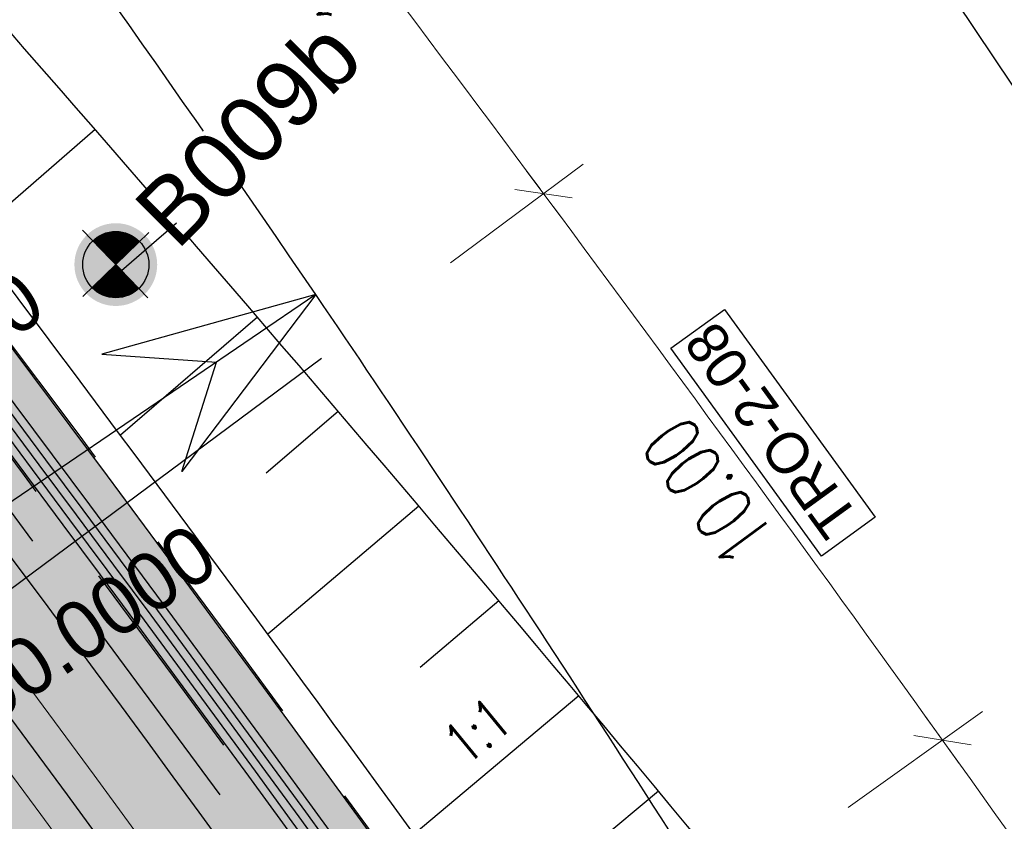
# Model space of a CAD drawing. Header units: metres. Extents: x 3458045 to 3462392, y 5482308 to 5484762.
# Tile 141 of 256: x 3459733 to 3459747, y 5483629 to 5483641. Entities that reach past the tile are written whole.
import ezdxf
from ezdxf.enums import TextEntityAlignment as Align

# ---------------------------------------------------------------- set-up
doc = ezdxf.new("R2010")
doc.units = ezdxf.units.M
doc.header["$PDMODE"] = 3
doc.header["$PDSIZE"] = 0.1
for name, pattern in [('AUSGEZOGEN', [2, 1, 1]), ('STRICHPUNKT2', [12.7, 6.35, -3.175, 0, -3.175]), ('VERDECKT', [9.525, 6.35, -3.175]), ('VERDECKT2', [4.7625, 3.175, -1.5875])]:
    doc.linetypes.add(name, pattern=pattern)
doc.layers.get('0').update_dxf_attribs({"linetype": 'CONTINUOUS'})
for name, color, linetype in [('BAUER_BK BESTAND', 170, 'CONTINUOUS'), ('SP_ACHSE_6522', 7, 'CONTINUOUS'), ('SP_ACHSE_6721', 7, 'CONTINUOUS'), ('SP_ACHSE_8559', 7, 'CONTINUOUS'), ('SP_ACHSE_8901', 7, 'CONTINUOUS'), ('SP_ACHSE_8911', 7, 'CONTINUOUS'), ('SP_AXIS', 7, 'CONTINUOUS'), ('SP_BAUGRUBE-BÖSCHUNG', 210, 'AUSGEZOGEN'), ('SP_BAUGRUBE-TEXT', 210, 'AUSGEZOGEN'), ('SP_Blockfugen', 2, 'STRICHPUNKT2'), ('SP_BW5xx-BrückenB44', 7, 'CONTINUOUS'), ('SP_BW5xx-StwRheinuferstraße', 7, 'CONTINUOUS'), ('SP_SOLID_Trogsohle_L7+8', 253, 'CONTINUOUS'), ('SP_StadtbahnFluchtweg', 1, 'CONTINUOUS'), ('SP_TEXT', 2, 'CONTINUOUS'), ('SP_TrogTunnel-Bautoleranz', 160, 'VERDECKT2'), ('SP_Trogwand_L7+8', 2, 'CONTINUOUS'), ('SP_Tunnelwand_L7+8', 2, 'VERDECKT2'), ('SP_Vb_Planung', 10, 'CONTINUOUS'), ('SP_VERM', 1, 'CONTINUOUS'), ('T__AXIS', 3, 'CONTINUOUS')]:
    doc.layers.add(name, color=color, linetype=linetype)
doc.layers.add('SP_HILF', color=6, linetype='CONTINUOUS', plot=False)
doc.styles.add('K_ISOCP', font='k_isocp.shx')
doc.styles.add('SP_F', font='romans.shx', dxfattribs={"width": 0.7, "bigfont": 'sp_f.shx'})
doc.styles.get("Standard").update_dxf_attribs({"font": 'txt.shx'})
doc.linetypes.add('EISENBAHN', pattern='A,0.15,[130,ltypeshp.shx,S=0.25,R=0,X=0,Y=0],0.15', length=0.3)

# ---------------------------------------------------------------- blocks, each defined once
blk = doc.blocks.new('kmr_li')
at = {"color": 1, "linetype": 'Continuous'}
blk.add_line((0, 0), (0, 3.5714), dxfattribs=at)
at = {"color": 1}
for p, q in [((0, 0), (-0.3062, 0.9075)), ((-0.3062, 0.9075), (0, 0.5188)), ((0, 0), (0.3062, 0.9075)), ((0.3062, 0.9075), (0, 0.5188))]:
    blk.add_line(p, q, dxfattribs=at)
at = {"color": 1, "linetype": 'Continuous', "style": 'K_ISOCP'}
blk.add_attdef('STATION', text='', height=1, rotation=270.0001, dxfattribs=at).set_placement((0, 4.404), align=Align.MIDDLE_RIGHT)
blk.add_attdef('PARAOL', text='', height=1, rotation=270.0001, dxfattribs=at).set_placement((0.5, 1), align=Align.BOTTOM_RIGHT)
blk.add_attdef('PARAUL', text='', height=1, rotation=270.0001, dxfattribs=at).set_placement((-0.5, 1), align=Align.TOP_RIGHT)
blk = doc.blocks.new('SOF_BEMSTR1')
at = {"color": 0, "linetype": 'ByBlock', "lineweight": -2}
for p, q in [((0, 20), (0, -8.5)), ((3.535, 3.535), (-3.535, -3.535)), ((-5, 0), (5, 0))]:
    blk.add_line(p, q, dxfattribs=at)
blk = doc.blocks.new('SOF_BEMSTR2')
at = {"color": 0, "linetype": 'ByBlock', "lineweight": -2}
for p, q in [((0, -20), (0, 8.5)), ((3.535, 3.535), (-3.535, -3.535)), ((-5, 0), (5, 0))]:
    blk.add_line(p, q, dxfattribs=at)
blk = doc.blocks.new('B009b')
h = blk.add_hatch(color=161)
h.dxf.hatch_style = 1
h.paths.add_polyline_path([(2.5, 0, 1), (-2.5, 0, 1)])
at = {"layer": 'BAUER_BK BESTAND'}
blk.add_point((0, 0), dxfattribs=at)
blk = doc.blocks.new('SOFI-HK', base_point=(0, 0.000969))
at = {"color": 0, "linetype": 'Continuous'}
for p, q in [((0, 0.139982), (0, -0.138069)), ((-0.145258, 0.000969), (0.139135, 0.000969))]:
    blk.add_line(p, q, dxfattribs=at)
at = {"color": 0, "linetype": 'Continuous', "const_width": 0.1}
for points in [[(0, 0.050969, 0.414214), (-0.05, 0.000969)], [(0.05, 0.000969, -0.414214), (0, -0.049031)]]:
    blk.add_lwpolyline(points, format="xyb", dxfattribs=at)
at = {"color": 0, "linetype": 'Continuous'}
blk.add_circle((0, 0.000969), 0.1, dxfattribs=at)
blk = doc.blocks.new('*U307')
at = {"color": 0, "linetype": 'ByBlock'}
for p, q in [((-9.667, 11.39), (-11.53, 9.769)), ((-8.438, 9.974), (-9.421, 9.124)), ((-7.214, 8.553), (-9.284, 6.775)), ((-5.994, 7.129), (-7.081, 6.201)), ((-4.779, 5.702), (-7.058, 3.768)), ((-3.568, 4.27), (-4.76, 3.265)), ((-2.361, 2.835), (-4.851, 0.748)), ((-1.159, 1.396), (-2.457, 0.315))]:
    blk.add_line(p, q, dxfattribs=at)

msp = doc.modelspace()

# ---------------------------------------------------------------- hatches: boundary and pattern name
at = {"layer": 'SP_SOLID_Trogsohle_L7+8'}
h = msp.add_hatch(color=256, dxfattribs=at)
h.dxf.hatch_style = 1
edge = h.paths.add_edge_path()
edge.add_line((3459702.4491, 5483672.5808), (3459694.7598, 5483665.8028))
edge.add_arc((3459249.8293, 5483273.6017), 593.1145, 29.9488058, 41.395802, ccw=False)
edge.add_line((3459763.7463, 5483569.6999), (3459768.6709, 5483560.5694))
edge.add_line((3459768.6709, 5483560.5694), (3459778.0346, 5483565.7481))
edge.add_line((3459778.0346, 5483565.7481), (3459772.6293, 5483574.8142))
edge.add_arc((3459249.8466, 5483273.6149), 603.343, 29.9482368, 41.3959476)

# ---------------------------------------------------------------- linework, layer by layer
at = {"layer": 'SP_ACHSE_6522'}
msp.add_lwpolyline([(3459690.7881, 5483531.9132, -0.2377022), (3459686.1518, 5483610.9287, -0.0061985), (3459687.0669, 5483612.9743, -0.0121933), (3459689.202, 5483617.3074, -0.0105958), (3459691.5324, 5483621.5387, -0.0089985), (3459694.0269, 5483625.6756, -0.0074011), (3459696.6557, 5483629.7285, -0.0058038), (3459699.3906, 5483633.7106, -0.0926184), (3459762.8248, 5483695.6159, -0.000188), (3459762.9764, 5483695.717, -0.0049276), (3459767.5685, 5483698.7086, -0.0035197), (3459772.2105, 5483701.6223, -0.0021118), (3459776.885, 5483704.4835, -0.0007039), (3459781.5756, 5483707.3183), (3459851.7814, 5483749.6586)], format="xyb", dxfattribs=at)
at = {"layer": 'SP_ACHSE_6721'}
msp.add_lwpolyline([(3459679.7641, 5483534.8411, -0.2153203), (3459678.2508, 5483614.3812, -0.0091566), (3459679.763, 5483617.7339, -0.0118607), (3459682.128, 5483622.4365, -0.0103948), (3459684.7, 5483627.0294, -0.0089289), (3459687.4477, 5483631.5195, -0.0074631), (3459690.341, 5483635.9173, -0.0059973), (3459693.3517, 5483640.2356, -0.0909405), (3459758.1619, 5483702.9627, -0.0001847), (3459758.3163, 5483703.0655, -0.0048411), (3459762.9923, 5483706.1077, -0.0034579), (3459767.7182, 5483709.072, -0.0020747), (3459772.4766, 5483711.9837, -0.0006916), (3459777.2511, 5483714.8692), (3459883.1578, 5483778.7402)], format="xyb", dxfattribs=at)
at = {"layer": 'SP_ACHSE_8559'}
msp.add_lwpolyline([(3459696.9548, 5483536.2327, -0.2344318), (3459692.8953, 5483607.6275, -0.0063737), (3459693.7491, 5483609.5568, -0.0124985), (3459695.7467, 5483613.6421, -0.0108016), (3459697.9326, 5483617.63, -0.0091049), (3459700.2755, 5483621.5278, -0.0074082), (3459702.7459, 5483625.3463, -0.0057115), (3459705.3156, 5483629.0986, -0.0928262), (3459766.845, 5483689.2823, -0.0001911), (3459766.9943, 5483689.382, -0.005006), (3459771.5129, 5483692.3293, -0.0035757), (3459776.0813, 5483695.1986, -0.0021454), (3459780.6824, 5483698.0155, -0.0007151), (3459785.2995, 5483700.806), (3459855.6534, 5483743.2356)], format="xyb", dxfattribs=at)
at = {"layer": 'SP_ACHSE_8901'}
msp.add_lwpolyline([(3459478.4179, 5483881.5975), (3459663.5917, 5483703.287, -0.0763528), (3459773.4733, 5483559.3038, -0.0026415)], format="xyb", dxfattribs=at)
at = {"layer": 'SP_ACHSE_8911'}
msp.add_lwpolyline([(3459777.2173, 5483559.7474, 0.0769413), (3459666.0197, 5483705.8087), (3459480.8452, 5483884.1198, 0.0146052)], format="xyb", dxfattribs=at)
at = {"layer": 'SP_AXIS'}
for points in [[(3459777.2173, 5483559.7474, 0.0769413), (3459666.0197, 5483705.8087), (3459480.8452, 5483884.1198, 0.0146052)], [(3459478.4179, 5483881.5975), (3459663.5917, 5483703.287, -0.0763528), (3459773.4733, 5483559.3038, -0.0026415)], [(3459769.2766, 5483584.2553, -0.0008234), (3459761.9942, 5483596.2792, -0.0002745), (3459754.7382, 5483608.319, 0.0005709), (3459751.2476, 5483614.1058, 0.0017127), (3459747.7306, 5483619.8765, 0.0028544), (3459744.1611, 5483625.6149, 0.0039962), (3459740.5133, 5483631.3038, 0.0047547), (3459737.0195, 5483636.5476, 0.0377955), (3459708.7845, 5483671.9589, 0.0047547), (3459704.4503, 5483676.5326, 0.0039962), (3459699.7165, 5483681.3556, 0.0028544), (3459694.917, 5483686.1133, 0.0017127), (3459690.0743, 5483690.827, 0.0005709), (3459685.2101, 5483695.5185), (3459504.9574, 5483869.1071, 0.0004357)], [(3459679.7641, 5483534.8411, -0.2153203), (3459678.2508, 5483614.3812, -0.0091566), (3459679.763, 5483617.7339, -0.0118607), (3459682.128, 5483622.4365, -0.0103948), (3459684.7, 5483627.0294, -0.0089289), (3459687.4477, 5483631.5195, -0.0074631), (3459690.341, 5483635.9173, -0.0059973), (3459693.3517, 5483640.2356, -0.0909405), (3459758.1619, 5483702.9627, -0.0001847), (3459758.3163, 5483703.0655, -0.0048411), (3459762.9923, 5483706.1077, -0.0034579), (3459767.7182, 5483709.072, -0.0020747), (3459772.4766, 5483711.9837, -0.0006916), (3459777.2511, 5483714.8692), (3459883.1578, 5483778.7402)], [(3459690.7881, 5483531.9132, -0.2377022), (3459686.1518, 5483610.9287, -0.0061985), (3459687.0669, 5483612.9743, -0.0121933), (3459689.202, 5483617.3074, -0.0105958), (3459691.5324, 5483621.5387, -0.0089985), (3459694.0269, 5483625.6756, -0.0074011), (3459696.6557, 5483629.7285, -0.0058038), (3459699.3906, 5483633.7106, -0.0926184), (3459762.8248, 5483695.6159, -0.000188), (3459762.9764, 5483695.717, -0.0049276), (3459767.5685, 5483698.7086, -0.0035197), (3459772.2105, 5483701.6223, -0.0021118), (3459776.885, 5483704.4835, -0.0007039), (3459781.5756, 5483707.3183), (3459851.7814, 5483749.6586)]]:
    msp.add_lwpolyline(points, format="xyb", dxfattribs=at)
at = {"layer": 'SP_BAUGRUBE-BÖSCHUNG'}
for points in [[(3459743.3921, 5483627.6046, 0.0208482), (3459709.5152, 5483665.2286, 0.0501887)], [(3459740.2564, 5483625.9709, 0.0206513), (3459709.5152, 5483665.2286, 0.0501887)]]:
    msp.add_lwpolyline(points, format="xyb", dxfattribs=at)
at = {"layer": 'SP_Blockfugen'}
msp.add_line((3459737.1044, 5483635.5806), (3459723.0566, 5483625.1449), dxfattribs=at)
at = {"layer": 'SP_BW5xx-BrückenB44', "color": 96}
for points in [[(3459775.0241, 5483715.3993, 0.0005105), (3459771.4535, 5483713.2401, 0.0020604), (3459766.6739, 5483710.3161, 0.003434), (3459761.9348, 5483707.3449, 0.0048076), (3459757.2535, 5483704.3012, 0.0001835), (3459757.0997, 5483704.1989, 0.0918169), (3459691.3039, 5483640.3447, 0.0059411), (3459688.3182, 5483636.0349, 0.0074015), (3459685.4547, 5483631.6563, 0.0088619), (3459682.7405, 5483627.1957, 0.0103224), (3459680.2043, 5483622.6433, 0.0117829), (3459677.8765, 5483617.9926, 0.005959), (3459676.8768, 5483615.8023, 0.0080538), (3459675.6422, 5483612.8829, 0.0106779)], [(3459776.3939, 5483713.4228, 0.0005291), (3459772.6975, 5483711.1877, 0.0020604), (3459767.9347, 5483708.274, 0.003434), (3459763.2236, 5483705.3203, 0.0048076), (3459758.581, 5483702.3017, 0.0001835), (3459758.4295, 5483702.201, 0.0918169), (3459693.261, 5483638.9556, 0.0059411), (3459690.3072, 5483634.6917, 0.0074015), (3459687.4825, 5483630.3726, 0.0088619), (3459684.8125, 5483625.9847, 0.0103224), (3459682.3246, 5483621.5189, 0.0117829), (3459680.0474, 5483616.9692, 0.005959), (3459679.0718, 5483614.8319, 0.0080538), (3459677.8675, 5483611.9838, 0.0080538)], [(3459776.4795, 5483713.2993, 0.0005303), (3459772.7753, 5483711.0594, 0.0020604), (3459768.0135, 5483708.1464, 0.003434), (3459763.3042, 5483705.1937, 0.0048076), (3459758.6639, 5483702.1768, 0.0001835), (3459758.5127, 5483702.0762, 0.0918169), (3459693.3834, 5483638.8687, 0.0059411), (3459690.4315, 5483634.6078, 0.0074015), (3459687.6093, 5483630.2924, 0.0088619), (3459684.942, 5483625.909, 0.0103224), (3459682.4571, 5483621.4486, 0.0117829), (3459680.1831, 5483616.9053, 0.005959), (3459679.209, 5483614.7712, 0.0080538), (3459678.0065, 5483611.9276, 0.0080538)], [(3459678.7393, 5483610.9305, -0.007755), (3459679.8644, 5483613.6474, -0.0061985), (3459680.8492, 5483615.8488, -0.0121933), (3459683.1332, 5483620.484, -0.0105958), (3459685.6036, 5483624.9697, -0.0089985), (3459688.2254, 5483629.3177, -0.0074011), (3459690.9645, 5483633.5407, -0.0058038), (3459693.7895, 5483637.6539, -0.0926184), (3459759.0223, 5483701.3136, -0.000188), (3459759.1782, 5483701.4175, -0.0049276), (3459763.8861, 5483704.4846, -0.0035197), (3459768.6098, 5483707.4496, -0.0021118), (3459773.3337, 5483710.341, -0.0005477), (3459776.995, 5483712.5554, -0.0005477)], [(3459679.1229, 5483610.1284, -0.0093602), (3459680.461, 5483613.3894, -0.0061985), (3459681.4392, 5483615.5761, -0.0121933), (3459683.709, 5483620.1826, -0.0105958), (3459686.1662, 5483624.6441, -0.0089985), (3459688.7759, 5483628.9721, -0.0074011), (3459691.5046, 5483633.179, -0.0058038), (3459694.321, 5483637.2798, -0.0926184), (3459759.3832, 5483700.7729, -0.000188), (3459759.5386, 5483700.8766, -0.0049276), (3459764.2355, 5483703.9366, -0.0035197), (3459768.9514, 5483706.8966, -0.0021118), (3459773.6706, 5483709.7852, -0.0005529), (3459777.366, 5483712.0201)], [(3459679.401, 5483610.016, -0.0093709), (3459680.7364, 5483613.2704, -0.0061985), (3459681.7115, 5483615.4502, -0.0121933), (3459683.9748, 5483620.0435, -0.0105958), (3459686.4259, 5483624.4938, -0.0089985), (3459689.03, 5483628.8126, -0.0074011), (3459691.7538, 5483633.012, -0.0058038), (3459694.5663, 5483637.1071, -0.0926184), (3459759.5497, 5483700.5234, -0.000188), (3459759.705, 5483700.6269, -0.0049276), (3459764.3968, 5483703.6836, -0.0035197), (3459769.1091, 5483706.6414, -0.0021118), (3459773.8262, 5483709.5286, -0.0005554), (3459777.5373, 5483711.773)], [(3459679.7129, 5483610.5372, -0.0077743), (3459680.8282, 5483613.2307, -0.0061985), (3459681.8022, 5483615.4082, -0.0121933), (3459684.0634, 5483619.9971, -0.0105958), (3459686.5124, 5483624.4438, -0.0089985), (3459689.1147, 5483628.7594, -0.0074011), (3459691.8369, 5483632.9564, -0.0058038), (3459694.6481, 5483637.0495, -0.0926184), (3459759.6052, 5483700.4402, -0.000188), (3459759.7604, 5483700.5437, -0.0049276), (3459764.4505, 5483703.5993, -0.0035197), (3459769.1617, 5483706.5563, -0.0021118), (3459773.878, 5483709.4431, -0.0005562), (3459777.5943, 5483711.6907, -0.0005562)], [(3459681.6136, 5483609.7692, -0.0078132), (3459682.7098, 5483612.4171, -0.0061985), (3459683.663, 5483614.548, -0.0121933), (3459685.8797, 5483619.0464, -0.0105958), (3459688.2867, 5483623.417, -0.0089985), (3459690.8509, 5483627.6694, -0.0074011), (3459693.5401, 5483631.8155, -0.0058038), (3459696.3243, 5483635.8694, -0.0926184), (3459760.7432, 5483698.7351, -0.000188), (3459760.8971, 5483698.8377, -0.0049276), (3459765.5526, 5483701.8707, -0.0035197), (3459770.2393, 5483704.8124, -0.0021118), (3459774.9408, 5483707.6902, -0.0005728), (3459778.7644, 5483710.0024)], [(3459692.0439, 5483605.5551, -0.0069627), (3459692.8953, 5483607.6275, -0.0063737), (3459693.7491, 5483609.5568, -0.0124985), (3459695.7467, 5483613.6421, -0.0108016), (3459697.9326, 5483617.63, -0.0091049), (3459700.2755, 5483621.5278, -0.0074082), (3459702.7459, 5483625.3463, -0.0057105), (3459705.3156, 5483629.0986, -0.0928267), (3459766.845, 5483689.2823, -0.0001911), (3459766.9943, 5483689.382, -0.005006), (3459771.5129, 5483692.3293, -0.0035757), (3459776.0813, 5483695.1986, -0.0021454), (3459780.6824, 5483698.0155, -0.0006975), (3459785.1855, 5483700.7373)], [(3459696.9813, 5483603.5603, -0.0071059), (3459697.7921, 5483605.5354, -0.0063737), (3459698.5907, 5483607.34, -0.0124985), (3459700.4705, 5483611.184, -0.0108016), (3459702.5458, 5483614.9702, -0.0091049), (3459704.7888, 5483618.7019, -0.0074082), (3459707.1734, 5483622.3878, -0.0057106), (3459709.6744, 5483626.0398, -0.0928281), (3459769.8042, 5483684.8552, -0.0001911), (3459769.9501, 5483684.9527, -0.005006), (3459774.3772, 5483687.8403, -0.0035757), (3459778.8812, 5483690.6691, -0.0021454), (3459783.4433, 5483693.4622, -0.0007151), (3459788.0474, 5483696.2448), (3459788.2248, 5483696.3518)]]:
    msp.add_lwpolyline(points, format="xyb", dxfattribs=at)
at = {"layer": 'SP_BW5xx-BrückenB44', "color": 96, "linetype": 'VERDECKT', "lineweight": 13, "ltscale": 2, "flags": 128}
for points in [[(3459682.0772, 5483609.5819, -0.007823), (3459683.1687, 5483612.2186, -0.0061985), (3459684.1169, 5483614.3381, -0.0121933), (3459686.3226, 5483618.8146, -0.0105958), (3459688.7195, 5483623.1665, -0.0089985), (3459691.2743, 5483627.4036, -0.0074011), (3459693.9555, 5483631.5372, -0.0058038), (3459696.7332, 5483635.5815, -0.0926184), (3459761.0207, 5483698.3192, -0.000188), (3459761.1743, 5483698.4216, -0.0049276), (3459765.8214, 5483701.4491, -0.0035197), (3459770.5021, 5483704.3871, -0.0021118), (3459775.2001, 5483707.2626, -0.0005769), (3459779.0498, 5483709.5906)], [(3459685.0906, 5483608.3644, -0.0078891), (3459686.1518, 5483610.9287, -0.0061985), (3459687.0669, 5483612.9744, -0.0121933), (3459689.202, 5483617.3074, -0.0105958), (3459691.5324, 5483621.5387, -0.0089985), (3459694.0269, 5483625.6756, -0.0074011), (3459696.6557, 5483629.7285, -0.0058038), (3459699.3906, 5483633.7106, -0.0926184), (3459762.8248, 5483695.6159, -0.000188), (3459762.9764, 5483695.717, -0.0049276), (3459767.5685, 5483698.7086, -0.0035197), (3459772.2105, 5483701.6223, -0.0021118), (3459776.885, 5483704.4835, -0.0006033), (3459780.9048, 5483706.914)], [(3459688.3358, 5483607.0533, -0.0079658), (3459689.3643, 5483609.5396, -0.0061985), (3459690.2438, 5483611.5056, -0.0121933), (3459692.3029, 5483615.6842, -0.0105958), (3459694.5618, 5483619.7856, -0.0089985), (3459696.9911, 5483623.8146, -0.0074011), (3459699.5636, 5483627.7806, -0.0058038), (3459702.2525, 5483631.6958, -0.0926184), (3459764.7677, 5483692.7047, -0.000188), (3459764.9171, 5483692.8043, -0.0049276), (3459769.45, 5483695.7574, -0.0035197), (3459774.0503, 5483698.6448, -0.0021118), (3459778.6996, 5483701.4906, -0.0006319), (3459782.9025, 5483704.0315)], [(3459691.5803, 5483605.7424, -0.0069502), (3459692.4355, 5483607.8239, -0.0063737), (3459693.2944, 5483609.7649, -0.0124985), (3459695.3032, 5483613.8729, -0.0108016), (3459697.4994, 5483617.8797, -0.0091049), (3459699.8517, 5483621.7932, -0.0074082), (3459702.3301, 5483625.6241, -0.0057097), (3459704.9063, 5483629.3858, -0.0928259), (3459766.5672, 5483689.698, -0.0001911), (3459766.7168, 5483689.7979, -0.005006), (3459771.2439, 5483692.7508, -0.0035757), (3459775.8184, 5483695.6239, -0.0021454), (3459780.4232, 5483698.4431, -0.0006933), (3459784.9001, 5483701.1491)]]:
    msp.add_lwpolyline(points, format="xyb", dxfattribs=at)
at = {"layer": 'SP_BW5xx-BrückenB44', "color": 96, "flags": 128}
for points in [[(3459683.9519, 5483609.5255, -0.0049426), (3459684.6304, 5483611.1583, -0.0063737), (3459685.5773, 5483613.2982, -0.0124985), (3459687.774, 5483617.7906, -0.0108016), (3459690.1465, 5483622.1191, -0.0091049), (3459692.658, 5483626.2975, -0.0074082), (3459695.2731, 5483630.3395, -0.0057105), (3459697.9588, 5483634.2612, -0.0928243), (3459761.8506, 5483696.7543, -0.0001911), (3459762.0056, 5483696.8578, -0.005006), (3459766.6784, 5483699.9058, -0.0035757), (3459771.3557, 5483702.8435, -0.0021454), (3459776.0226, 5483705.7006, -0.0006218), (3459780.0556, 5483708.1392, -0.0005392)], [(3459684.091, 5483609.4693, -0.0049426), (3459684.7684, 5483611.0994, -0.0063737), (3459685.7137, 5483613.2357, -0.0124985), (3459687.9071, 5483617.7214, -0.0108016), (3459690.2765, 5483622.0442, -0.0091049), (3459692.7852, 5483626.2179, -0.0074082), (3459695.3978, 5483630.2561, -0.0057105), (3459698.0816, 5483634.1751, -0.0928243), (3459761.9339, 5483696.6296, -0.0001911), (3459762.0888, 5483696.733, -0.005006), (3459766.7591, 5483699.7793, -0.0035757), (3459771.4346, 5483702.7159, -0.0021454), (3459776.1003, 5483705.5724, -0.000623), (3459780.1413, 5483708.0157, -0.0003996)], [(3459685.6955, 5483609.9536, -0.0019591), (3459685.9639, 5483610.5887, -0.0063737), (3459686.8957, 5483612.6946, -0.0124985), (3459689.0603, 5483617.1214, -0.0108016), (3459691.4027, 5483621.3948, -0.0091049), (3459693.887, 5483625.528, -0.0074082), (3459696.4787, 5483629.5339, -0.0057105), (3459699.1457, 5483633.4283, -0.0928243), (3459762.6564, 5483695.5488, -0.0001911), (3459762.8104, 5483695.6517, -0.005006), (3459767.4584, 5483698.6834, -0.0035757), (3459772.1181, 5483701.6101, -0.0021454), (3459776.7744, 5483704.4608, -0.0004104), (3459779.4335, 5483706.0701)], [(3459688.5878, 5483607.6525, -0.0049426), (3459689.2284, 5483609.1941, -0.0063737), (3459690.1235, 5483611.2167, -0.0124985), (3459692.2095, 5483615.4827, -0.0108016), (3459694.4781, 5483619.6217, -0.0091049), (3459696.8958, 5483623.644, -0.0074082), (3459699.4304, 5483627.5616, -0.0057105), (3459702.0516, 5483631.3891, -0.0928243), (3459764.6291, 5483692.5974, -0.0001911), (3459764.7809, 5483692.6988, -0.005006), (3459769.3679, 5483695.6908, -0.0035757), (3459773.9847, 5483698.5904, -0.0021454), (3459778.615, 5483701.4252, -0.0005392), (3459782.1029, 5483703.535, -0.0005392)], [(3459692.279, 5483607.2936, -0.0016974), (3459692.493, 5483607.7994, -0.0063737), (3459693.3513, 5483609.7389, -0.0124985), (3459695.3586, 5483613.8441, -0.0108016), (3459697.5536, 5483617.8485, -0.0091049), (3459699.9047, 5483621.76, -0.0074082), (3459702.3821, 5483625.5893, -0.0057105), (3459704.9575, 5483629.3499, -0.0928243), (3459766.6019, 5483689.646, -0.0001911), (3459766.7515, 5483689.7459, -0.005006), (3459771.2775, 5483692.6981, -0.0035757), (3459775.8513, 5483695.5708, -0.0021454), (3459780.4556, 5483698.3896, -0.0004694), (3459783.4857, 5483700.223)], [(3459693.0847, 5483605.8357, -0.0049426), (3459693.6885, 5483607.2887, -0.0063737), (3459694.5333, 5483609.1977, -0.0124985), (3459696.5119, 5483613.244, -0.0108016), (3459698.6798, 5483617.1992, -0.0091049), (3459701.0065, 5483621.0701, -0.0074082), (3459703.463, 5483624.8671, -0.0057105), (3459706.0216, 5483628.6032, -0.0928243), (3459767.3243, 5483688.5653, -0.0001911), (3459767.4731, 5483688.6646, -0.005006), (3459771.9768, 5483691.6022, -0.0035757), (3459776.5348, 5483694.465, -0.0021454), (3459781.1296, 5483697.278, -0.0007048), (3459785.6778, 5483700.027, -0.0004802)], [(3459693.2238, 5483605.7795, -0.0049426), (3459693.8264, 5483607.2298, -0.0063737), (3459694.6697, 5483609.1353, -0.0124985), (3459696.6449, 5483613.1747, -0.0108016), (3459698.8097, 5483617.1243, -0.0091049), (3459701.1337, 5483620.9905, -0.0074082), (3459703.5877, 5483624.7838, -0.0057105), (3459706.1444, 5483628.517, -0.0928243), (3459767.4077, 5483688.4405, -0.0001911), (3459767.5563, 5483688.5398, -0.005006), (3459772.0575, 5483691.4758, -0.0035757), (3459776.6137, 5483694.3374, -0.0021454), (3459781.2074, 5483697.1497, -0.0007061), (3459785.7634, 5483699.9035, -0.0005392)]]:
    msp.add_lwpolyline(points, format="xyb", dxfattribs=at)
at = {"layer": 'SP_BW5xx-BrückenB44', "color": 96, "lineweight": 13}
for points in [[(3459692.9711, 5483605.1805, -0.0069881), (3459693.8149, 5483607.2346, -0.0063737), (3459694.6583, 5483609.1405, -0.0124985), (3459696.6338, 5483613.1805, -0.0108016), (3459698.7989, 5483617.1305, -0.0091049), (3459701.1231, 5483620.9971, -0.0074082), (3459703.5773, 5483624.7907, -0.0057105), (3459706.1342, 5483628.5242, -0.0928267), (3459767.4008, 5483688.4509, -0.0001911), (3459767.5494, 5483688.5502, -0.005006), (3459772.0508, 5483691.4863, -0.0035757), (3459776.6071, 5483694.348, -0.0021454), (3459781.2009, 5483697.1604, -0.000706), (3459785.7563, 5483699.9138)], [(3459694.5937, 5483604.5249, -0.0070342), (3459695.4242, 5483606.5471, -0.0063737), (3459696.2494, 5483608.412, -0.0124985), (3459698.1862, 5483612.3727, -0.0108016), (3459700.315, 5483616.2564, -0.0091049), (3459702.6063, 5483620.0684, -0.0074082), (3459705.0324, 5483623.8184, -0.0057105), (3459707.5667, 5483627.519, -0.0928267), (3459768.3733, 5483686.996, -0.0001911), (3459768.5208, 5483687.0946, -0.005006), (3459772.9921, 5483690.011, -0.0035757), (3459777.5273, 5483692.8594, -0.0021454), (3459782.1082, 5483695.664, -0.0007151), (3459786.7186, 5483698.4505), (3459786.7551, 5483698.4725)]]:
    msp.add_lwpolyline(points, format="xyb", dxfattribs=at)
at = {"layer": 'SP_BW5xx-StwRheinuferstraße', "color": 96}
msp.add_lwpolyline([(3459748.0952, 5483638.8849), (3459745.8603, 5483642.2195), (3459743.026, 5483646.3212), (3459740.126, 5483650.377), (3459737.1613, 5483654.3857), (3459734.1325, 5483658.3463), (3459731.0406, 5483662.2578), (3459727.8863, 5483666.1191), (3459724.6704, 5483669.9292), (3459721.3937, 5483673.6873), (3459718.0574, 5483677.3918), (3459716.2813, 5483679.3161), (3459712.8569, 5483682.939), (3459709.3833, 5483686.5146), (3459705.8698, 5483690.0501)], dxfattribs=at)
at = {"layer": 'SP_HILF'}
msp.add_lwpolyline([(3459702.4491, 5483672.5808), (3459694.7598, 5483665.8028, -0.0499885), (3459763.7463, 5483569.6999), (3459768.6709, 5483560.5694), (3459778.0346, 5483565.7481), (3459772.6293, 5483574.8142, 0.0499916)], format="xyb", close=True, dxfattribs=at)
at = {"layer": 'SP_StadtbahnFluchtweg'}
for points in [[(3459770.9868, 5483573.8591, 0.0705157), (3459667.0255, 5483706.8532), (3459481.8509, 5483885.1643, 0.0146052), (3459449.208, 5483914.8096, 0.0024244), (3459443.1423, 5483919.951, 0.0025682), (3459435.0409, 5483926.6787, 0.0018344), (3459426.8839, 5483933.332, 0.0011007), (3459418.6913, 5483939.9347, 0.0003669), (3459410.4827, 5483946.5107, -0.0004089), (3459403.1219, 5483952.4081, -0.0012268), (3459395.7842, 5483958.3265, -0.0020447), (3459388.489, 5483964.2898, -0.0028626), (3459381.2564, 5483970.3214, -0.0036805), (3459374.107, 5483976.444, -0.0033791), (3459368.6904, 5483981.2179, -0.0305085), (3459325.9228, 5484024.4096), (3459319.8219, 5484031.3731)], [(3459765.3996, 5483570.6363, 0.070515), (3459662.5516, 5483702.2071), (3459477.377, 5483880.5182, 0.0146052), (3459445.0129, 5483909.9102, 0.0024244), (3459438.9957, 5483915.0106, 0.0025682), (3459430.9457, 5483921.6955, 0.0018344), (3459422.8254, 5483928.3189, 0.0011007), (3459414.655, 5483934.9038, 0.0003669), (3459406.4537, 5483941.4738, -0.0004089), (3459399.0848, 5483947.3777, -0.0012268), (3459391.7225, 5483953.316, -0.0020447), (3459384.3865, 5483959.3127, -0.0028626), (3459377.0972, 5483965.3916, -0.0036805), (3459369.8756, 5483971.5759, -0.0033791), (3459364.3931, 5483976.408, -0.0305085), (3459321.0714, 5484020.1592), (3459314.9705, 5484027.1227)]]:
    msp.add_lwpolyline(points, format="xyb", dxfattribs=at)
at = {"layer": 'SP_TEXT', "color": 1, "lineweight": 25}
msp.add_lwpolyline([(3459745.4665, 5483633.1852), (3459744.6566, 5483632.5978), (3459742.3804, 5483635.7365), (3459743.1904, 5483636.3239)], close=True, dxfattribs=at)
at = {"layer": 'SP_TrogTunnel-Bautoleranz'}
for points in [[(3459771.9993, 5483573.9041, 0.0501887), (3459701.6989, 5483671.9195)], [(3459695.547, 5483666.4967, -0.0501883), (3459764.8904, 5483569.8157, -0.0026415)]]:
    msp.add_lwpolyline(points, format="xyb", dxfattribs=at)
at = {"layer": 'SP_Trogwand_L7+8', "color": 1, "linetype": 'VERDECKT2'}
for points in [[(3459313.5605, 5484025.8859), (3459319.6613, 5484018.9225, 0.0305905), (3459363.2672, 5483974.8987, 0.0033195), (3459368.6704, 5483970.1385, 0.0036712), (3459375.8927, 5483963.9544, 0.0028553), (3459383.1863, 5483957.8724, 0.0020395), (3459390.5307, 5483951.869, 0.0012237), (3459397.9055, 5483945.9206, 0.0004079), (3459405.2911, 5483940.0032, -0.0003675), (3459413.4813, 5483933.4418, -0.0011024), (3459421.6445, 5483926.8625, -0.0018373), (3459429.7612, 5483920.2417, -0.0025722), (3459437.8115, 5483913.5558, -0.002454), (3459443.8899, 5483908.4025, -0.014563), (3459476.0769, 5483879.1664), (3459661.2507, 5483700.8559, -0.0707095), (3459764.0019, 5483569.3047, -0.0707095)], [(3459772.8879, 5483574.4151, 0.0501887), (3459702.4678, 5483672.5973)]]:
    msp.add_lwpolyline(points, format="xyb", dxfattribs=at)
at = {"layer": 'SP_Trogwand_L7+8', "color": 251}
for points in [[(3459772.3461, 5483574.1035, 0.0501887), (3459701.999, 5483672.184)], [(3459772.1294, 5483573.9789, 0.0501887), (3459701.8114, 5483672.0187)], [(3459772.2377, 5483574.0412, 0.0501887), (3459701.9052, 5483672.1014)], [(3459695.4345, 5483666.3976, -0.0501883), (3459764.7604, 5483569.741, -0.0707095)], [(3459695.247, 5483666.2322, -0.0501883), (3459764.5437, 5483569.6163, -0.0707095)], [(3459695.3407, 5483666.3149, -0.0501883), (3459764.652, 5483569.6787, -0.0707095)]]:
    msp.add_lwpolyline(points, format="xyb", dxfattribs=at)
at = {"layer": 'SP_Trogwand_L7+8'}
for points in [[(3459772.4544, 5483574.1658, 0.0501887), (3459702.0927, 5483672.2667)], [(3459772.021, 5483573.9166, 0.0501887), (3459701.7177, 5483671.936)], [(3459695.5283, 5483666.4802, -0.0501883), (3459764.8688, 5483569.8033, -0.0707095)], [(3459695.1532, 5483666.1496, -0.0501883), (3459764.4353, 5483569.554, -0.0707095)]]:
    msp.add_lwpolyline(points, format="xyb", dxfattribs=at)
at = {"layer": 'SP_Tunnelwand_L7+8'}
msp.add_lwpolyline([(3459773.8543, 5483437.9507, -0.0048267), (3459774.0272, 5483438.9405, -0.0102194), (3459774.5464, 5483441.4524, -0.0072994), (3459775.1587, 5483443.9673, -0.0043796), (3459775.8353, 5483446.4883, -0.0014599), (3459776.5472, 5483449.0221), (3459786.6178, 5483484.6011, 0.0010135), (3459787.6513, 5483488.2711, 0.0030406), (3459788.6592, 5483491.9652, 0.0050678), (3459789.6109, 5483495.6897, 0.0070949), (3459790.475, 5483499.4509, 0.0091222), (3459791.2196, 5483503.2528, 0.0111495), (3459791.8118, 5483507.0966, 0.0096243), (3459792.134, 5483509.9866, 0.0966281), (3459789.3676, 5483537.2118, 0.005752), (3459788.8587, 5483538.8251, 0.0123927), (3459787.5017, 5483542.6324, 0.0104385), (3459785.9782, 5483546.3594, 0.0084844), (3459784.3208, 5483550.013, 0.0065303), (3459782.5607, 5483553.6022, 0.0045764), (3459780.7281, 5483557.1386, 0.0026224), (3459778.8515, 5483560.6355, 0.0769413), (3459667.3099, 5483707.1486), (3459482.1353, 5483885.4597, 0.0146052)], format="xyb", dxfattribs=at)
at = {"layer": 'SP_Vb_Planung', "linetype": 'AUSGEZOGEN', "lineweight": 13, "ltscale": 13}
for points in [[(3459777.6566, 5483559.9861, 0.0769413), (3459666.3666, 5483706.1689), (3459481.192, 5483884.48, 0.0146052)], [(3459776.7779, 5483559.5086, 0.0769413), (3459665.6729, 5483705.4486), (3459480.4984, 5483883.7597, 0.0146052)], [(3459478.7647, 5483881.9576), (3459663.9385, 5483703.6472, -0.0763528), (3459773.9123, 5483559.5433, -0.0026415)], [(3459478.0711, 5483881.2373), (3459663.2449, 5483702.9268, -0.0763528), (3459773.0344, 5483559.0643, -0.0026415)], [(3459679.3124, 5483534.6267, -0.2153203), (3459677.7913, 5483614.5783, -0.0091566), (3459679.311, 5483617.9478, -0.0118607), (3459681.6868, 5483622.6717, -0.0103948), (3459684.269, 5483627.2827, -0.0089289), (3459687.0259, 5483631.7881, -0.0074631), (3459689.9274, 5483636.1983, -0.0059973), (3459692.945, 5483640.5264, -0.0909405), (3459757.8847, 5483703.3788, -0.0001847), (3459758.0394, 5483703.4818, -0.0048411), (3459762.7237, 5483706.5294, -0.0034579), (3459767.4554, 5483709.4974, -0.0020747), (3459772.2174, 5483712.4113, -0.0006916), (3459776.993, 5483715.2974), (3459882.8996, 5483779.1684)], [(3459680.2158, 5483535.0556, -0.2153203), (3459678.7103, 5483614.1841, -0.0091566), (3459680.2149, 5483617.52, -0.0118607), (3459682.5693, 5483622.2013, -0.0103948), (3459685.1311, 5483626.7761, -0.0089289), (3459687.8694, 5483631.251, -0.0074631), (3459690.7546, 5483635.6362, -0.0059973), (3459693.7584, 5483639.9447, -0.0909405), (3459758.4392, 5483702.5466, -0.0001847), (3459758.5932, 5483702.6491, -0.0048411), (3459763.2609, 5483705.686, -0.0034579), (3459767.9809, 5483708.6466, -0.0020747), (3459772.7358, 5483711.5562, -0.0006916), (3459777.5091, 5483714.4409), (3459883.416, 5483778.3121)]]:
    msp.add_lwpolyline(points, format="xyb", dxfattribs=at)
at = {"layer": 'SP_Vb_Planung', "linetype": 'EISENBAHN', "lineweight": 13, "ltscale": 13}
for points in [[(3459777.2173, 5483559.7474, 0.0769413), (3459666.0197, 5483705.8087), (3459480.8452, 5483884.1198, 0.0146052)], [(3459478.4179, 5483881.5975), (3459663.5917, 5483703.287, -0.0763528), (3459773.4733, 5483559.3038, -0.0026415)], [(3459679.7641, 5483534.8411, -0.2153203), (3459678.2508, 5483614.3812, -0.0091566), (3459679.763, 5483617.7339, -0.0118607), (3459682.128, 5483622.4365, -0.0103948), (3459684.7, 5483627.0294, -0.0089289), (3459687.4477, 5483631.5195, -0.0074631), (3459690.341, 5483635.9173, -0.0059973), (3459693.3517, 5483640.2356, -0.0909405), (3459758.1619, 5483702.9627, -0.0001847), (3459758.3163, 5483703.0655, -0.0048411), (3459762.9923, 5483706.1077, -0.0034579), (3459767.7182, 5483709.072, -0.0020747), (3459772.4766, 5483711.9837, -0.0006916), (3459777.2511, 5483714.8692), (3459883.1578, 5483778.7402)]]:
    msp.add_lwpolyline(points, format="xyb", dxfattribs=at)
at = {"layer": 'SP_VERM', "color": 3, "linetype": 'AUSGEZOGEN', "lineweight": 0}
for points in [[(3459793.7425, 5483574.5812, 0.0546526), (3459715.6153, 5483685.2737, 0.0546526)], [(3459759.3354, 5483402.5326, -0.1439193), (3459754.6319, 5483441.2437, -0.0047478), (3459754.8686, 5483442.5859, -0.01005), (3459755.548, 5483445.8548, -0.0071784), (3459756.2936, 5483448.9086, -0.004307), (3459757.0619, 5483451.7683, -0.0014357), (3459757.8135, 5483454.4433), (3459767.8972, 5483490.0684, 0.0010265), (3459768.9011, 5483493.6337, 0.0030796), (3459769.8385, 5483497.0708, 0.0051327), (3459770.687, 5483500.3962, 0.0071859), (3459771.4242, 5483503.6143, 0.0092391), (3459772.0303, 5483506.7267, 0.0112924), (3459772.4885, 5483509.7322, 0.0097473), (3459772.7249, 5483511.8947, 0.0955136), (3459770.7326, 5483531.4589, 0.0058171), (3459770.3576, 5483532.6555, 0.0125278), (3459769.3251, 5483535.5659, 0.0105457), (3459768.1088, 5483538.5504, 0.0085637), (3459766.7273, 5483541.601, 0.0065817), (3459765.1986, 5483544.7216, 0.0045998), (3459763.5426, 5483547.9192, 0.0026179), (3459761.781, 5483551.2035, 0.0564644), (3459686.7013, 5483658.6994)]]:
    msp.add_lwpolyline(points, format="xyb", dxfattribs=at)
at = {"layer": 'SP_VERM', "color": 1, "linetype": 'AUSGEZOGEN', "lineweight": 0}
for start, end in [(36.6153922, 37.5567096), (35.6576692, 36.5989866), (34.6999462, 35.6412636)]:
    msp.add_arc((3459249.8403, 5483273.6114), 611.1769, start, end, dxfattribs=at)
at = {"layer": 'T__AXIS'}
msp.add_lwpolyline([(3459775.7464, 5483558.7883, 0.0770008), (3459664.8059, 5483704.5483), (3459479.6324, 5483882.859, 0.0145947)], format="xyb", dxfattribs=at)

# ---------------------------------------------------------------- block references
at = {"layer": 'SP_AXIS', "color": 0}
ref = msp.add_blockref('kmr_li', (3459737.0195, 5483636.5476), dxfattribs=dict(at, xscale=3.500000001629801, yscale=3.500000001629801, zscale=3.500000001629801, rotation=124.2380043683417))
ref.add_attrib('PARAOL', 'R=-300.0000', dxfattribs={"layer": '0', "color": 1, "linetype": 'Continuous', "height": 0.875, "rotation": 34.23806, "style": 'K_ISOCP'}).set_placement((3459733.1414, 5483636.0251), align=Align.BOTTOM_RIGHT)
ref.add_attrib('PARAUL', 'A=100.0000', dxfattribs={"layer": '0', "color": 1, "linetype": 'Continuous', "height": 0.875, "rotation": 34.23806, "style": 'K_ISOCP'}).set_placement((3459735.1106, 5483633.1317), align=Align.TOP_RIGHT)
at = {"layer": 'SP_VERM', "color": 1, "linetype": 'AUSGEZOGEN', "lineweight": 0, "xscale": 0.08750000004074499, "yscale": 0.08750000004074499, "zscale": 0.08750000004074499}
for name, p, rotation in [('SOF_BEMSTR2', (3459740.4581, 5483638.0718), 306.6112908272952), ('SOF_BEMSTR1', (3459740.4581, 5483638.0718), 126.6030879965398), ('SOF_BEMSTR1', (3459746.4814, 5483629.8204), 125.6453649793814), ('SOF_BEMSTR2', (3459746.4814, 5483629.8204), 305.6535678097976)]:
    msp.add_blockref(name, p, dxfattribs=dict(at, rotation=rotation))

# ---------------------------------------------------------------- texts
at = {"layer": 'SP_BAUGRUBE-TEXT', "linetype": 'AUSGEZOGEN', "insert": (3459739.4572, 5483629.9615), "char_height": 0.625, "attachment_point": 5, "rotation": 39.32736, "style": 'SP_F'}
msp.add_mtext('\\A1;1:1', dxfattribs=at)
at = {"layer": 'SP_TEXT', "color": 1, "lineweight": 25, "style": 'K_ISOCP'}
msp.add_text('TRO-2-08', height=0.625, rotation=125.94911, dxfattribs=at).set_placement((3459745.2412, 5483633.1761))
at = {"layer": 'SP_VERM', "color": 2, "linetype": 'AUSGEZOGEN', "char_height": 0.875, "attachment_point": 5, "style": 'SP_F'}
for insert, rotation in [((3459736.8575, 5483641.7532), 127.08605), ((3459742.9428, 5483633.5615), 126.12833)]:
    msp.add_mtext('\\A1;\\A1;10.00{\\H.7x;\\S^ ;}', dxfattribs=dict(at, insert=insert, rotation=rotation))

# ---------------------------------------------------------------- next in the draw order: texts
at = {"layer": 'BAUER_BK BESTAND', "insert": (3459734.2142, 5483637.9065), "char_height": 1, "attachment_point": 1, "rotation": 45, "bg_fill": 3, "box_fill_scale": 1, "bg_fill_color": 256, "bg_fill_transparency": 0}
msp.add_mtext_dynamic_manual_height_columns('{\\fArial|b0|i0|c0|p34;B009b}', width=3.872695, gutter_width=12.5, heights=[0], dxfattribs=at)

# ---------------------------------------------------------------- next in the draw order: block references
at = {"layer": 'BAUER_BK BESTAND', "xscale": 5.000000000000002, "yscale": 5.000000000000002, "zscale": 5.000000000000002, "rotation": 314.0182533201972}
msp.add_blockref('SOFI-HK', (3459734, 5483637, 94.28), dxfattribs=at)
at = {"layer": 'BAUER_BK BESTAND', "xscale": 0.25, "yscale": 0.25}
msp.add_blockref('B009b', (3459734, 5483637, 94.28), dxfattribs=at)
at = {"layer": 'SP_BAUGRUBE-BÖSCHUNG'}
msp.add_blockref('*U307', (3459743.3536, 5483627.6511), dxfattribs=at)

doc.saveas('drawing.dxf')
